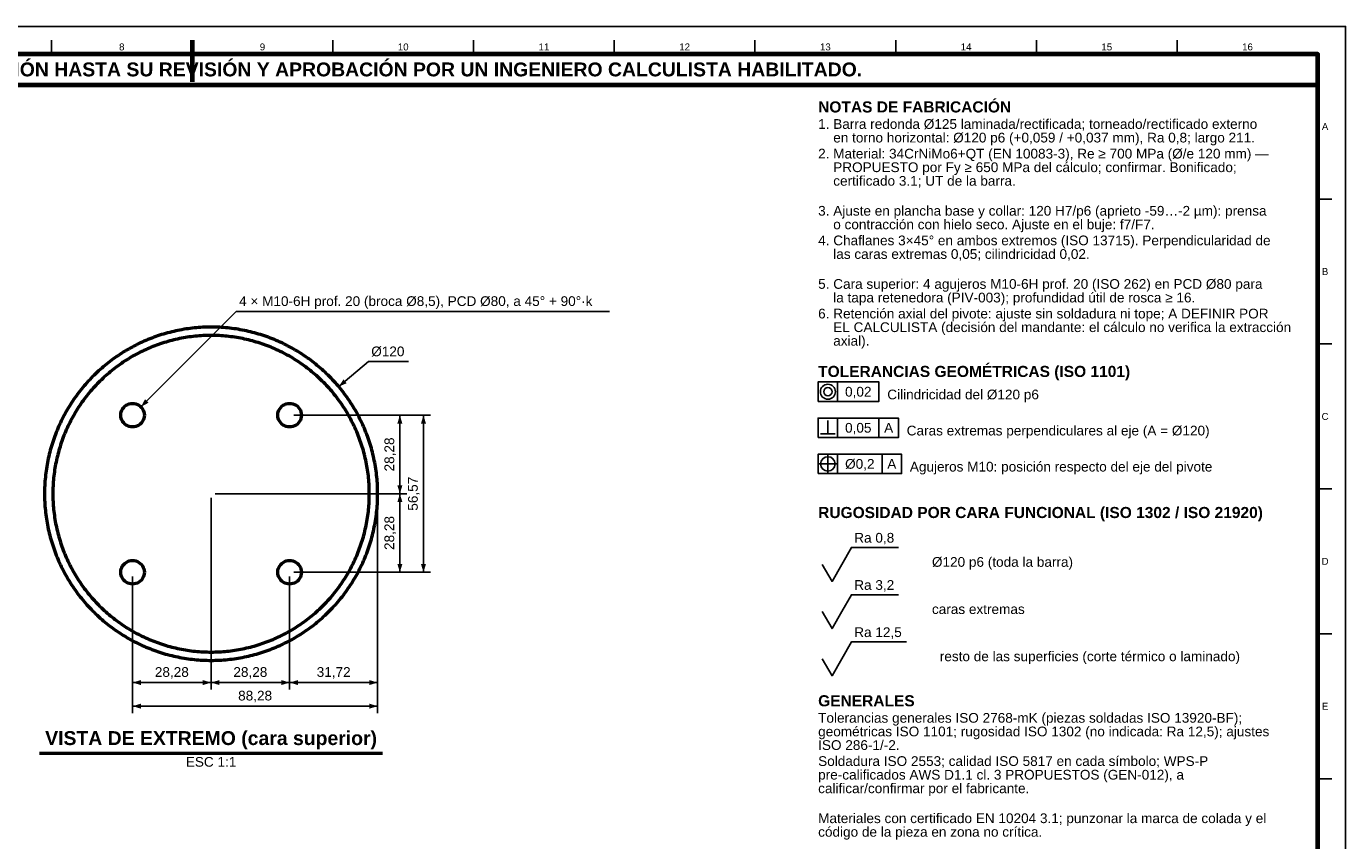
# Model space of a CAD drawing. Header units: millimetres. Extents: x 0 to 841, y 0 to 594.
# Tile 4 of 4: x 366 to 841, y 301 to 594. Entities that reach past the tile are written whole.
import ezdxf
from ezdxf.enums import TextEntityAlignment as Align

# ---------------------------------------------------------------- set-up
doc = ezdxf.new("R2010")
doc.units = ezdxf.units.MM
for name, color, linetype, lineweight in [('COTA', 7, 'CONTINUOUS', 25), ('FINA', 7, 'CONTINUOUS', 25), ('MARCO', 7, 'CONTINUOUS', 70), ('TXT', 7, 'CONTINUOUS', 25), ('VIS', 7, 'CONTINUOUS', 50)]:
    doc.layers.add(name, color=color, linetype=linetype, lineweight=lineweight)
doc.styles.add('STD', font='LiberationSans-Regular.ttf')
doc.styles.add('STDB', font='LiberationSans-Bold.ttf')

msp = doc.modelspace()

# ---------------------------------------------------------------- linework, layer by layer
at = {"layer": 'COTA'}
for p, q in [((407.06, 457), (441.42, 491.37)), ((441.42, 491.37), (575.87, 491.37)), ((478.3, 464.28), (489.02, 473.27)), ((489.02, 473.27), (503.47, 473.27)), ((658, 458.95), (658, 465.95)), ((462.12, 453.99), (502.83, 453.99)), ((462.12, 453.99), (511.33, 453.99)), ((500.33, 425.71), (500.33, 453.99)), ((508.83, 397.42), (508.83, 453.99)), ((654.5, 447.25), (654.5, 452.05)), ((658, 445.95), (658, 452.95)), ((672.9, 445.95), (672.9, 452.95)), ((651.9, 447.25), (657.1, 447.25)), ((654.5, 432.85), (654.5, 440.05)), ((658, 432.95), (658, 439.95)), ((674.03, 432.95), (674.03, 439.95)), ((650.9, 436.45), (658.1, 436.45)), ((432.33, 424.21), (432.33, 355.21)), ((432.33, 424.21), (432.33, 355.21)), ((433.83, 425.71), (502.83, 425.71)), ((433.83, 425.71), (502.83, 425.71)), ((492.33, 424.21), (492.33, 355.21)), ((492.33, 424.21), (492.33, 346.71)), ((500.33, 397.42), (500.33, 425.71)), ((404.05, 395.92), (404.05, 355.21)), ((404.05, 395.92), (404.05, 346.71)), ((460.62, 395.92), (460.62, 355.21)), ((460.62, 395.92), (460.62, 355.21)), ((462.12, 397.42), (502.83, 397.42)), ((462.12, 397.42), (511.33, 397.42)), ((404.05, 357.71), (432.33, 357.71)), ((432.33, 357.71), (460.62, 357.71)), ((460.62, 357.71), (492.33, 357.71)), ((404.05, 349.21), (492.33, 349.21))]:
    msp.add_line(p, q, dxfattribs=at)
for points in [[(651, 458.95), (672.9, 458.95), (672.9, 465.95), (651, 465.95)], [(651, 445.95), (679.9, 445.95), (679.9, 452.95), (651, 452.95)], [(651, 432.95), (681.03, 432.95), (681.03, 439.95), (651, 439.95)]]:
    msp.add_lwpolyline(points, close=True, dxfattribs=at)
for points in [[(659.5, 400.25), (663, 406.35), (679.99, 406.35)], [(652.5, 400.25), (656, 394.15), (659.5, 400.25)], [(659.5, 383.25), (663, 389.35), (679.99, 389.35)], [(652.5, 383.25), (656, 377.15), (659.5, 383.25)], [(659.5, 366.25), (663, 372.35), (682.82, 372.35)], [(652.5, 366.25), (656, 360.15), (659.5, 366.25)]]:
    msp.add_lwpolyline(points, dxfattribs=at)
for centre, radius in [((654.5, 462.45), 2.7), ((654.5, 462.45), 1.5), ((654.5, 436.45), 2.6)]:
    msp.add_circle(centre, radius, dxfattribs=at)
for points in [[(478.3, 464.28), (481.17, 465.51), (480.02, 466.89)], [(407.06, 457), (409.81, 458.48), (408.54, 459.76)], [(500.33, 453.99), (499.43, 450.99), (501.23, 450.99)], [(508.83, 453.99), (507.93, 450.99), (509.73, 450.99)], [(500.33, 425.71), (501.23, 428.71), (499.43, 428.71)], [(500.33, 425.71), (499.43, 422.71), (501.23, 422.71)], [(500.33, 397.42), (501.23, 400.42), (499.43, 400.42)], [(508.83, 397.42), (509.73, 400.42), (507.93, 400.42)], [(404.05, 357.71), (407.05, 356.81), (407.05, 358.61)], [(432.33, 357.71), (429.33, 358.61), (429.33, 356.81)], [(432.33, 357.71), (435.33, 356.81), (435.33, 358.61)], [(460.62, 357.71), (457.62, 358.61), (457.62, 356.81)], [(460.62, 357.71), (463.62, 356.81), (463.62, 358.61)], [(492.33, 357.71), (489.33, 358.61), (489.33, 356.81)], [(404.05, 349.21), (407.05, 348.31), (407.05, 350.11)], [(492.33, 349.21), (489.33, 350.11), (489.33, 348.31)]]:
    msp.add_solid(points, dxfattribs=at)
at = {"layer": 'FINA'}
for p, q in [((374.81, 584), (374.81, 589)), ((425.5, 584), (425.5, 589)), ((476.19, 584), (476.19, 589)), ((526.88, 584), (526.88, 589)), ((577.56, 584), (577.56, 589)), ((628.25, 584), (628.25, 589)), ((678.94, 584), (678.94, 589)), ((729.62, 584), (729.62, 589)), ((780.31, 584), (780.31, 589)), ((831, 531.82), (836, 531.82)), ((831, 479.64), (836, 479.64)), ((831, 427.45), (836, 427.45)), ((831, 375.27), (836, 375.27)), ((831, 323.09), (836, 323.09))]:
    msp.add_line(p, q, dxfattribs=at)
msp.add_lwpolyline([(0, 0), (841, 0), (841, 594), (0, 594)], close=True, dxfattribs=at)
at = {"layer": 'MARCO'}
msp.add_line((425.5, 589), (425.5, 574), dxfattribs=at)
for points in [[(20, 10), (831, 10), (831, 584), (20, 584)], [(20, 573), (831, 573), (831, 584), (20, 584)]]:
    msp.add_lwpolyline(points, close=True, dxfattribs=at)
at = {"layer": 'VIS'}
msp.add_line((370.55, 332.31), (494.12, 332.31), dxfattribs=at)
for points in [[(492.33, 425.71), (492.33, 426.46), (492.32, 427.22), (492.29, 427.97), (492.26, 428.72), (492.22, 429.48), (492.16, 430.23), (492.1, 430.98), (492.03, 431.73), (491.95, 432.48), (491.86, 433.23), (491.76, 433.98), (491.65, 434.72), (491.54, 435.47), (491.41, 436.21), (491.27, 436.95), (491.13, 437.69), (490.97, 438.43), (490.81, 439.16), (490.63, 439.9), (490.45, 440.63), (490.26, 441.36), (490.06, 442.09), (489.85, 442.81), (489.63, 443.53), (489.4, 444.25), (489.16, 444.96), (488.91, 445.68), (488.66, 446.39), (488.39, 447.09), (488.12, 447.8), (487.84, 448.49), (487.55, 449.19), (487.25, 449.88), (486.94, 450.57), (486.62, 451.25), (486.3, 451.94), (485.96, 452.61), (485.62, 453.28), (485.27, 453.95), (484.91, 454.61), (484.55, 455.27), (484.17, 455.93), (483.79, 456.57), (483.39, 457.22), (482.99, 457.86), (482.59, 458.49), (482.17, 459.12), (481.75, 459.74), (481.31, 460.36), (480.88, 460.98), (480.43, 461.58), (479.97, 462.18), (479.51, 462.78), (479.04, 463.37), (478.57, 463.95), (478.08, 464.53), (477.59, 465.1), (477.09, 465.67), (476.59, 466.23), (476.07, 466.78), (475.55, 467.33), (475.03, 467.87), (474.49, 468.4), (473.95, 468.93), (473.41, 469.45), (472.85, 469.96), (472.3, 470.46), (471.73, 470.96), (471.16, 471.45), (470.58, 471.94), (470, 472.42), (469.41, 472.89), (468.81, 473.35), (468.21, 473.8), (467.6, 474.25), (466.99, 474.69), (466.37, 475.12), (465.75, 475.54), (465.12, 475.96), (464.48, 476.37), (463.84, 476.77), (463.2, 477.16), (462.55, 477.54), (461.9, 477.92), (461.24, 478.29), (460.58, 478.65), (459.91, 479), (459.24, 479.34), (458.56, 479.67), (457.88, 480), (457.2, 480.31), (456.51, 480.62), (455.82, 480.92), (455.12, 481.21), (454.42, 481.49), (453.72, 481.77), (453.01, 482.03), (452.3, 482.29), (451.59, 482.53), (450.88, 482.77), (450.16, 483), (449.44, 483.22), (448.71, 483.43), (447.98, 483.63), (447.26, 483.82), (446.52, 484.01), (445.79, 484.18), (445.05, 484.34), (444.32, 484.5), (443.58, 484.65), (442.84, 484.78), (442.09, 484.91), (441.35, 485.03), (440.6, 485.14), (439.85, 485.24), (439.11, 485.32), (438.36, 485.41), (437.61, 485.48), (436.85, 485.54), (436.1, 485.59), (435.35, 485.63), (434.6, 485.67), (433.84, 485.69), (433.09, 485.7), (432.33, 485.71), (431.58, 485.7), (430.83, 485.69), (430.07, 485.67), (429.32, 485.63), (428.57, 485.59), (427.81, 485.54), (427.06, 485.48), (426.31, 485.41), (425.56, 485.32), (424.81, 485.24), (424.07, 485.14), (423.32, 485.03), (422.58, 484.91), (421.83, 484.78), (421.09, 484.65), (420.35, 484.5), (419.61, 484.34), (418.88, 484.18), (418.14, 484.01), (417.41, 483.82), (416.68, 483.63), (415.96, 483.43), (415.23, 483.22), (414.51, 483), (413.79, 482.77), (413.08, 482.53), (412.37, 482.29), (411.66, 482.03), (410.95, 481.77), (410.25, 481.49), (409.55, 481.21), (408.85, 480.92), (408.16, 480.62), (407.47, 480.31), (406.79, 480), (406.11, 479.67), (405.43, 479.34), (404.76, 479), (404.09, 478.65), (403.43, 478.29), (402.77, 477.92), (402.12, 477.54), (401.47, 477.16), (400.82, 476.77), (400.18, 476.37), (399.55, 475.96), (398.92, 475.54), (398.3, 475.12), (397.68, 474.69), (397.07, 474.25), (396.46, 473.8), (395.86, 473.35), (395.26, 472.89), (394.67, 472.42), (394.09, 471.94), (393.51, 471.45), (392.94, 470.96), (392.37, 470.46), (391.81, 469.96), (391.26, 469.45), (390.72, 468.93), (390.18, 468.4), (389.64, 467.87), (389.12, 467.33), (388.6, 466.78), (388.08, 466.23), (387.58, 465.67), (387.08, 465.1), (386.59, 464.53), (386.1, 463.95), (385.63, 463.37), (385.16, 462.78), (384.69, 462.18), (384.24, 461.58), (383.79, 460.98), (383.35, 460.36), (382.92, 459.74), (382.5, 459.12), (382.08, 458.49), (381.67, 457.86), (381.27, 457.22), (380.88, 456.57), (380.5, 455.93), (380.12, 455.27), (379.76, 454.61), (379.4, 453.95), (379.05, 453.28), (378.7, 452.61), (378.37, 451.94), (378.04, 451.25), (377.73, 450.57), (377.42, 449.88), (377.12, 449.19), (376.83, 448.49), (376.55, 447.8), (376.27, 447.09), (376.01, 446.39), (375.75, 445.68), (375.51, 444.96), (375.27, 444.25), (375.04, 443.53), (374.82, 442.81), (374.61, 442.09), (374.41, 441.36), (374.22, 440.63), (374.04, 439.9), (373.86, 439.16), (373.7, 438.43), (373.54, 437.69), (373.4, 436.95), (373.26, 436.21), (373.13, 435.47), (373.02, 434.72), (372.91, 433.98), (372.81, 433.23), (372.72, 432.48), (372.64, 431.73), (372.57, 430.98), (372.5, 430.23), (372.45, 429.48), (372.41, 428.72), (372.38, 427.97), (372.35, 427.22), (372.34, 426.46), (372.33, 425.71), (372.34, 424.95), (372.35, 424.2), (372.38, 423.45), (372.41, 422.69), (372.45, 421.94), (372.5, 421.19), (372.57, 420.44), (372.64, 419.69), (372.72, 418.94), (372.81, 418.19), (372.91, 417.44), (373.02, 416.69), (373.13, 415.95), (373.26, 415.21), (373.4, 414.47), (373.54, 413.73), (373.7, 412.99), (373.86, 412.25), (374.04, 411.52), (374.22, 410.79), (374.41, 410.06), (374.61, 409.33), (374.82, 408.61), (375.04, 407.89), (375.27, 407.17), (375.51, 406.45), (375.75, 405.74), (376.01, 405.03), (376.27, 404.32), (376.55, 403.62), (376.83, 402.92), (377.12, 402.23), (377.42, 401.53), (377.73, 400.85), (378.04, 400.16), (378.37, 399.48), (378.7, 398.81), (379.05, 398.13), (379.4, 397.47), (379.76, 396.8), (380.12, 396.14), (380.5, 395.49), (380.88, 394.84), (381.27, 394.2), (381.67, 393.56), (382.08, 392.92), (382.5, 392.3), (382.92, 391.67), (383.35, 391.05), (383.79, 390.44), (384.24, 389.83), (384.69, 389.23), (385.16, 388.64), (385.63, 388.05), (386.1, 387.46), (386.59, 386.88), (387.08, 386.31), (387.58, 385.75), (388.08, 385.19), (388.6, 384.64), (389.12, 384.09), (389.64, 383.55), (390.18, 383.02), (390.72, 382.49), (391.26, 381.97), (391.81, 381.46), (392.37, 380.95), (392.94, 380.45), (393.51, 379.96), (394.09, 379.48), (394.67, 379), (395.26, 378.53), (395.86, 378.07), (396.46, 377.61), (397.07, 377.17), (397.68, 376.73), (398.3, 376.3), (398.92, 375.87), (399.55, 375.46), (400.18, 375.05), (400.82, 374.65), (401.47, 374.26), (402.12, 373.87), (402.77, 373.5), (403.43, 373.13), (404.09, 372.77), (404.76, 372.42), (405.43, 372.08), (406.11, 371.74), (406.79, 371.42), (407.47, 371.1), (408.16, 370.79), (408.85, 370.49), (409.55, 370.2), (410.25, 369.92), (410.95, 369.65), (411.66, 369.38), (412.37, 369.13), (413.08, 368.88), (413.79, 368.64), (414.51, 368.42), (415.23, 368.2), (415.96, 367.99), (416.68, 367.79), (417.41, 367.59), (418.14, 367.41), (418.88, 367.24), (419.61, 367.07), (420.35, 366.92), (421.09, 366.77), (421.83, 366.63), (422.58, 366.51), (423.32, 366.39), (424.07, 366.28), (424.81, 366.18), (425.56, 366.09), (426.31, 366.01), (427.06, 365.94), (427.81, 365.88), (428.57, 365.83), (429.32, 365.78), (430.07, 365.75), (430.83, 365.73), (431.58, 365.71), (432.33, 365.71), (433.09, 365.71), (433.84, 365.73), (434.6, 365.75), (435.35, 365.78), (436.1, 365.83), (436.85, 365.88), (437.61, 365.94), (438.36, 366.01), (439.11, 366.09), (439.85, 366.18), (440.6, 366.28), (441.35, 366.39), (442.09, 366.51), (442.84, 366.63), (443.58, 366.77), (444.32, 366.92), (445.05, 367.07), (445.79, 367.24), (446.52, 367.41), (447.26, 367.59), (447.98, 367.79), (448.71, 367.99), (449.44, 368.2), (450.16, 368.42), (450.88, 368.64), (451.59, 368.88), (452.3, 369.13), (453.01, 369.38), (453.72, 369.65), (454.42, 369.92), (455.12, 370.2), (455.82, 370.49), (456.51, 370.79), (457.2, 371.1), (457.88, 371.42), (458.56, 371.74), (459.24, 372.08), (459.91, 372.42), (460.58, 372.77), (461.24, 373.13), (461.9, 373.5), (462.55, 373.87), (463.2, 374.26), (463.84, 374.65), (464.48, 375.05), (465.12, 375.46), (465.75, 375.87), (466.37, 376.3), (466.99, 376.73), (467.6, 377.17), (468.21, 377.61), (468.81, 378.07), (469.41, 378.53), (470, 379), (470.58, 379.48), (471.16, 379.96), (471.73, 380.45), (472.3, 380.95), (472.85, 381.46), (473.41, 381.97), (473.95, 382.49), (474.49, 383.02), (475.03, 383.55), (475.55, 384.09), (476.07, 384.64), (476.59, 385.19), (477.09, 385.75), (477.59, 386.31), (478.08, 386.88), (478.57, 387.46), (479.04, 388.05), (479.51, 388.64), (479.97, 389.23), (480.43, 389.83), (480.88, 390.44), (481.31, 391.05), (481.75, 391.67), (482.17, 392.3), (482.59, 392.92), (482.99, 393.56), (483.39, 394.2), (483.79, 394.84), (484.17, 395.49), (484.55, 396.14), (484.91, 396.8), (485.27, 397.47), (485.62, 398.13), (485.96, 398.81), (486.3, 399.48), (486.62, 400.16), (486.94, 400.85), (487.25, 401.53), (487.55, 402.23), (487.84, 402.92), (488.12, 403.62), (488.39, 404.32), (488.66, 405.03), (488.91, 405.74), (489.16, 406.45), (489.4, 407.17), (489.63, 407.89), (489.85, 408.61), (490.06, 409.33), (490.26, 410.06), (490.45, 410.79), (490.63, 411.52), (490.81, 412.25), (490.97, 412.99), (491.13, 413.73), (491.27, 414.47), (491.41, 415.21), (491.54, 415.95), (491.65, 416.69), (491.76, 417.44), (491.86, 418.19), (491.95, 418.94), (492.03, 419.69), (492.1, 420.44), (492.16, 421.19), (492.22, 421.94), (492.26, 422.69), (492.29, 423.45), (492.32, 424.2), (492.33, 424.95), (492.33, 425.71)], [(489.33, 425.71), (489.33, 426.42), (489.32, 427.14), (489.29, 427.86), (489.26, 428.57), (489.22, 429.29), (489.17, 430), (489.11, 430.72), (489.05, 431.43), (488.97, 432.14), (488.88, 432.85), (488.79, 433.56), (488.69, 434.27), (488.58, 434.98), (488.45, 435.68), (488.32, 436.39), (488.19, 437.09), (488.04, 437.79), (487.88, 438.49), (487.72, 439.19), (487.54, 439.88), (487.36, 440.58), (487.17, 441.27), (486.97, 441.95), (486.76, 442.64), (486.54, 443.32), (486.32, 444), (486.08, 444.68), (485.84, 445.35), (485.59, 446.02), (485.33, 446.69), (485.06, 447.36), (484.79, 448.02), (484.5, 448.67), (484.21, 449.33), (483.91, 449.98), (483.6, 450.62), (483.28, 451.27), (482.96, 451.9), (482.62, 452.54), (482.28, 453.17), (481.93, 453.79), (481.58, 454.41), (481.21, 455.03), (480.84, 455.64), (480.46, 456.25), (480.07, 456.85), (479.68, 457.45), (479.28, 458.04), (478.87, 458.63), (478.45, 459.21), (478.02, 459.79), (477.59, 460.36), (477.15, 460.93), (476.71, 461.49), (476.25, 462.04), (475.79, 462.59), (475.33, 463.13), (474.85, 463.67), (474.37, 464.2), (473.89, 464.73), (473.39, 465.25), (472.89, 465.76), (472.39, 466.27), (471.87, 466.77), (471.35, 467.26), (470.83, 467.75), (470.3, 468.23), (469.76, 468.7), (469.22, 469.17), (468.67, 469.63), (468.11, 470.08), (467.55, 470.53), (466.99, 470.97), (466.41, 471.4), (465.84, 471.82), (465.26, 472.24), (464.67, 472.65), (464.08, 473.05), (463.48, 473.45), (462.88, 473.83), (462.27, 474.21), (461.66, 474.59), (461.04, 474.95), (460.42, 475.31), (459.79, 475.66), (459.16, 476), (458.53, 476.33), (457.89, 476.66), (457.25, 476.97), (456.6, 477.28), (455.95, 477.58), (455.3, 477.88), (454.64, 478.16), (453.98, 478.44), (453.32, 478.71), (452.65, 478.96), (451.98, 479.22), (451.31, 479.46), (450.63, 479.69), (449.95, 479.92), (449.27, 480.14), (448.58, 480.34), (447.89, 480.54), (447.2, 480.73), (446.51, 480.92), (445.81, 481.09), (445.12, 481.26), (444.42, 481.41), (443.72, 481.56), (443.02, 481.7), (442.31, 481.83), (441.6, 481.95), (440.9, 482.06), (440.19, 482.16), (439.48, 482.26), (438.77, 482.34), (438.05, 482.42), (437.34, 482.49), (436.63, 482.55), (435.91, 482.6), (435.2, 482.64), (434.48, 482.67), (433.77, 482.69), (433.05, 482.7), (432.33, 482.71), (431.62, 482.7), (430.9, 482.69), (430.19, 482.67), (429.47, 482.64), (428.76, 482.6), (428.04, 482.55), (427.33, 482.49), (426.61, 482.42), (425.9, 482.34), (425.19, 482.26), (424.48, 482.16), (423.77, 482.06), (423.06, 481.95), (422.36, 481.83), (421.65, 481.7), (420.95, 481.56), (420.25, 481.41), (419.55, 481.26), (418.85, 481.09), (418.16, 480.92), (417.47, 480.73), (416.78, 480.54), (416.09, 480.34), (415.4, 480.14), (414.72, 479.92), (414.04, 479.69), (413.36, 479.46), (412.69, 479.22), (412.02, 478.96), (411.35, 478.71), (410.69, 478.44), (410.03, 478.16), (409.37, 477.88), (408.71, 477.58), (408.06, 477.28), (407.42, 476.97), (406.78, 476.66), (406.14, 476.33), (405.5, 476), (404.87, 475.66), (404.25, 475.31), (403.63, 474.95), (403.01, 474.59), (402.4, 474.21), (401.79, 473.83), (401.19, 473.45), (400.59, 473.05), (400, 472.65), (399.41, 472.24), (398.83, 471.82), (398.25, 471.4), (397.68, 470.97), (397.12, 470.53), (396.56, 470.08), (396, 469.63), (395.45, 469.17), (394.91, 468.7), (394.37, 468.23), (393.84, 467.75), (393.32, 467.26), (392.8, 466.77), (392.28, 466.27), (391.78, 465.76), (391.28, 465.25), (390.78, 464.73), (390.3, 464.2), (389.82, 463.67), (389.34, 463.13), (388.88, 462.59), (388.42, 462.04), (387.96, 461.49), (387.52, 460.93), (387.08, 460.36), (386.65, 459.79), (386.22, 459.21), (385.8, 458.63), (385.39, 458.04), (384.99, 457.45), (384.6, 456.85), (384.21, 456.25), (383.83, 455.64), (383.46, 455.03), (383.09, 454.41), (382.73, 453.79), (382.38, 453.17), (382.04, 452.54), (381.71, 451.9), (381.39, 451.27), (381.07, 450.62), (380.76, 449.98), (380.46, 449.33), (380.17, 448.67), (379.88, 448.02), (379.6, 447.36), (379.34, 446.69), (379.08, 446.02), (378.83, 445.35), (378.58, 444.68), (378.35, 444), (378.12, 443.32), (377.91, 442.64), (377.7, 441.95), (377.5, 441.27), (377.31, 440.58), (377.13, 439.88), (376.95, 439.19), (376.79, 438.49), (376.63, 437.79), (376.48, 437.09), (376.34, 436.39), (376.21, 435.68), (376.09, 434.98), (375.98, 434.27), (375.88, 433.56), (375.78, 432.85), (375.7, 432.14), (375.62, 431.43), (375.55, 430.72), (375.5, 430), (375.45, 429.29), (375.41, 428.57), (375.37, 427.86), (375.35, 427.14), (375.34, 426.42), (375.33, 425.71), (375.34, 424.99), (375.35, 424.28), (375.37, 423.56), (375.41, 422.84), (375.45, 422.13), (375.5, 421.41), (375.55, 420.7), (375.62, 419.99), (375.7, 419.28), (375.78, 418.56), (375.88, 417.85), (375.98, 417.15), (376.09, 416.44), (376.21, 415.73), (376.34, 415.03), (376.48, 414.32), (376.63, 413.62), (376.79, 412.92), (376.95, 412.23), (377.13, 411.53), (377.31, 410.84), (377.5, 410.15), (377.7, 409.46), (377.91, 408.78), (378.12, 408.09), (378.35, 407.41), (378.58, 406.74), (378.83, 406.06), (379.08, 405.39), (379.34, 404.73), (379.6, 404.06), (379.88, 403.4), (380.17, 402.74), (380.46, 402.09), (380.76, 401.44), (381.07, 400.79), (381.39, 400.15), (381.71, 399.51), (382.04, 398.88), (382.38, 398.25), (382.73, 397.62), (383.09, 397), (383.46, 396.39), (383.83, 395.77), (384.21, 395.17), (384.6, 394.56), (384.99, 393.97), (385.39, 393.37), (385.8, 392.79), (386.22, 392.2), (386.65, 391.63), (387.08, 391.06), (387.52, 390.49), (387.96, 389.93), (388.42, 389.38), (388.88, 388.83), (389.34, 388.28), (389.82, 387.75), (390.3, 387.21), (390.78, 386.69), (391.28, 386.17), (391.78, 385.66), (392.28, 385.15), (392.8, 384.65), (393.32, 384.16), (393.84, 383.67), (394.37, 383.19), (394.91, 382.72), (395.45, 382.25), (396, 381.79), (396.56, 381.34), (397.12, 380.89), (397.68, 380.45), (398.25, 380.02), (398.83, 379.59), (399.41, 379.18), (400, 378.77), (400.59, 378.36), (401.19, 377.97), (401.79, 377.58), (402.4, 377.2), (403.01, 376.83), (403.63, 376.46), (404.25, 376.11), (404.87, 375.76), (405.5, 375.42), (406.14, 375.08), (406.78, 374.76), (407.42, 374.44), (408.06, 374.13), (408.71, 373.83), (409.37, 373.54), (410.03, 373.25), (410.69, 372.98), (411.35, 372.71), (412.02, 372.45), (412.69, 372.2), (413.36, 371.96), (414.04, 371.72), (414.72, 371.5), (415.4, 371.28), (416.09, 371.07), (416.78, 370.87), (417.47, 370.68), (418.16, 370.5), (418.85, 370.33), (419.55, 370.16), (420.25, 370), (420.95, 369.86), (421.65, 369.72), (422.36, 369.59), (423.06, 369.47), (423.77, 369.36), (424.48, 369.25), (425.19, 369.16), (425.9, 369.07), (426.61, 369), (427.33, 368.93), (428.04, 368.87), (428.76, 368.82), (429.47, 368.78), (430.19, 368.75), (430.9, 368.73), (431.62, 368.71), (432.33, 368.71), (433.05, 368.71), (433.77, 368.73), (434.48, 368.75), (435.2, 368.78), (435.91, 368.82), (436.63, 368.87), (437.34, 368.93), (438.05, 369), (438.77, 369.07), (439.48, 369.16), (440.19, 369.25), (440.9, 369.36), (441.6, 369.47), (442.31, 369.59), (443.02, 369.72), (443.72, 369.86), (444.42, 370), (445.12, 370.16), (445.81, 370.33), (446.51, 370.5), (447.2, 370.68), (447.89, 370.87), (448.58, 371.07), (449.27, 371.28), (449.95, 371.5), (450.63, 371.72), (451.31, 371.96), (451.98, 372.2), (452.65, 372.45), (453.32, 372.71), (453.98, 372.98), (454.64, 373.25), (455.3, 373.54), (455.95, 373.83), (456.6, 374.13), (457.25, 374.44), (457.89, 374.76), (458.53, 375.08), (459.16, 375.42), (459.79, 375.76), (460.42, 376.11), (461.04, 376.46), (461.66, 376.83), (462.27, 377.2), (462.88, 377.58), (463.48, 377.97), (464.08, 378.36), (464.67, 378.77), (465.26, 379.18), (465.84, 379.59), (466.41, 380.02), (466.99, 380.45), (467.55, 380.89), (468.11, 381.34), (468.67, 381.79), (469.22, 382.25), (469.76, 382.72), (470.3, 383.19), (470.83, 383.67), (471.35, 384.16), (471.87, 384.65), (472.39, 385.15), (472.89, 385.66), (473.39, 386.17), (473.89, 386.69), (474.37, 387.21), (474.85, 387.75), (475.33, 388.28), (475.79, 388.83), (476.25, 389.38), (476.71, 389.93), (477.15, 390.49), (477.59, 391.06), (478.02, 391.63), (478.45, 392.2), (478.87, 392.79), (479.28, 393.37), (479.68, 393.97), (480.07, 394.56), (480.46, 395.17), (480.84, 395.77), (481.21, 396.39), (481.58, 397), (481.93, 397.62), (482.28, 398.25), (482.62, 398.88), (482.96, 399.51), (483.28, 400.15), (483.6, 400.79), (483.91, 401.44), (484.21, 402.09), (484.5, 402.74), (484.79, 403.4), (485.06, 404.06), (485.33, 404.73), (485.59, 405.39), (485.84, 406.06), (486.08, 406.74), (486.32, 407.41), (486.54, 408.09), (486.76, 408.78), (486.97, 409.46), (487.17, 410.15), (487.36, 410.84), (487.54, 411.53), (487.72, 412.23), (487.88, 412.92), (488.04, 413.62), (488.19, 414.32), (488.32, 415.03), (488.45, 415.73), (488.58, 416.44), (488.69, 417.15), (488.79, 417.85), (488.88, 418.56), (488.97, 419.28), (489.05, 419.99), (489.11, 420.7), (489.17, 421.41), (489.22, 422.13), (489.26, 422.84), (489.29, 423.56), (489.32, 424.28), (489.33, 424.99), (489.33, 425.71)], [(408.3, 453.99), (408.26, 453.39), (408.13, 452.8), (407.92, 452.23), (407.63, 451.69), (407.26, 451.21), (406.83, 450.78), (406.35, 450.42), (405.82, 450.13), (405.25, 449.91), (404.65, 449.79), (404.05, 449.74), (403.45, 449.79), (402.85, 449.91), (402.28, 450.13), (401.75, 450.42), (401.27, 450.78), (400.84, 451.21), (400.47, 451.69), (400.18, 452.23), (399.97, 452.8), (399.84, 453.39), (399.8, 453.99), (399.84, 454.6), (399.97, 455.19), (400.18, 455.76), (400.47, 456.29), (400.84, 456.78), (401.27, 457.2), (401.75, 457.57), (402.28, 457.86), (402.85, 458.07), (403.45, 458.2), (404.05, 458.24), (404.65, 458.2), (405.25, 458.07), (405.82, 457.86), (406.35, 457.57), (406.83, 457.2), (407.26, 456.78), (407.63, 456.29), (407.92, 455.76), (408.13, 455.19), (408.26, 454.6), (408.3, 453.99)], [(464.87, 453.99), (464.83, 453.39), (464.7, 452.8), (464.48, 452.23), (464.19, 451.69), (463.83, 451.21), (463.4, 450.78), (462.92, 450.42), (462.38, 450.13), (461.82, 449.91), (461.22, 449.79), (460.62, 449.74), (460.01, 449.79), (459.42, 449.91), (458.85, 450.13), (458.32, 450.42), (457.84, 450.78), (457.41, 451.21), (457.04, 451.69), (456.75, 452.23), (456.54, 452.8), (456.41, 453.39), (456.37, 453.99), (456.41, 454.6), (456.54, 455.19), (456.75, 455.76), (457.04, 456.29), (457.41, 456.78), (457.84, 457.2), (458.32, 457.57), (458.85, 457.86), (459.42, 458.07), (460.01, 458.2), (460.62, 458.24), (461.22, 458.2), (461.82, 458.07), (462.38, 457.86), (462.92, 457.57), (463.4, 457.2), (463.83, 456.78), (464.19, 456.29), (464.48, 455.76), (464.7, 455.19), (464.83, 454.6), (464.87, 453.99)], [(408.3, 397.42), (408.26, 396.82), (408.13, 396.23), (407.92, 395.66), (407.63, 395.13), (407.26, 394.64), (406.83, 394.21), (406.35, 393.85), (405.82, 393.56), (405.25, 393.35), (404.65, 393.22), (404.05, 393.17), (403.45, 393.22), (402.85, 393.35), (402.28, 393.56), (401.75, 393.85), (401.27, 394.21), (400.84, 394.64), (400.47, 395.13), (400.18, 395.66), (399.97, 396.23), (399.84, 396.82), (399.8, 397.42), (399.84, 398.03), (399.97, 398.62), (400.18, 399.19), (400.47, 399.72), (400.84, 400.21), (401.27, 400.64), (401.75, 401), (402.28, 401.29), (402.85, 401.5), (403.45, 401.63), (404.05, 401.67), (404.65, 401.63), (405.25, 401.5), (405.82, 401.29), (406.35, 401), (406.83, 400.64), (407.26, 400.21), (407.63, 399.72), (407.92, 399.19), (408.13, 398.62), (408.26, 398.03), (408.3, 397.42)], [(464.87, 397.42), (464.83, 396.82), (464.7, 396.23), (464.48, 395.66), (464.19, 395.13), (463.83, 394.64), (463.4, 394.21), (462.92, 393.85), (462.38, 393.56), (461.82, 393.35), (461.22, 393.22), (460.62, 393.17), (460.01, 393.22), (459.42, 393.35), (458.85, 393.56), (458.32, 393.85), (457.84, 394.21), (457.41, 394.64), (457.04, 395.13), (456.75, 395.66), (456.54, 396.23), (456.41, 396.82), (456.37, 397.42), (456.41, 398.03), (456.54, 398.62), (456.75, 399.19), (457.04, 399.72), (457.41, 400.21), (457.84, 400.64), (458.32, 401), (458.85, 401.29), (459.42, 401.5), (460.01, 401.63), (460.62, 401.67), (461.22, 401.63), (461.82, 401.5), (462.38, 401.29), (462.92, 401), (463.4, 400.64), (463.83, 400.21), (464.19, 399.72), (464.48, 399.19), (464.7, 398.62), (464.83, 398.03), (464.87, 397.42)]]:
    msp.add_lwpolyline(points, dxfattribs=at)

# ---------------------------------------------------------------- texts
at = {"layer": 'TXT'}
for s, height, style, p in [('8', 2.5, 'STD', (400.16, 586.6)), ('9', 2.5, 'STD', (450.84, 586.6)), ('10', 2.5, 'STD', (501.53, 586.6)), ('11', 2.5, 'STD', (552.22, 586.6)), ('12', 2.5, 'STD', (602.91, 586.6)), ('13', 2.5, 'STD', (653.59, 586.6)), ('14', 2.5, 'STD', (704.28, 586.6)), ('15', 2.5, 'STD', (754.97, 586.6)), ('16', 2.5, 'STD', (805.66, 586.6)), ('ESTOS PLANOS NO SON VÁLIDOS PARA FABRICACIÓN HASTA SU REVISIÓN Y APROBACIÓN POR UN INGENIERO CALCULISTA HABILITADO.', 5, 'STDB', (425.5, 578.5)), ('A', 2.5, 'STD', (833.6, 557.91)), ('B', 2.5, 'STD', (833.6, 505.73)), ('0,02', 3.5, 'STD', (665.45, 462.45)), ('C', 2.5, 'STD', (833.6, 453.55)), ('0,05', 3.5, 'STD', (665.45, 449.45)), ('A', 3.5, 'STD', (676.4, 449.45)), ('Ø0,2', 3.5, 'STD', (666.01, 436.45)), ('A', 3.5, 'STD', (677.53, 436.45)), ('D', 2.5, 'STD', (833.6, 401.36)), ('E', 2.5, 'STD', (833.6, 349.18))]:
    msp.add_text(s, height=height, dxfattribs=dict(at, style=style)).set_placement(p, align=Align.MIDDLE_CENTER)
for s, height, style, p in [('NOTAS DE FABRICACIÓN', 4, 'STDB', (651, 567)), ('1. Barra redonda Ø125 laminada/rectificada; torneado/rectificado externo', 3.5, 'STD', (651, 560.6)), ('    en torno horizontal: Ø120 p6 (+0,059 / +0,037 mm), Ra 0,8; largo 211.', 3.5, 'STD', (651, 555.7)), ('2. Material: 34CrNiMo6+QT (EN 10083-3), Re ≥ 700 MPa (Ø/e 120 mm) —', 3.5, 'STD', (651, 549.93)), ('    PROPUESTO por Fy ≥ 650 MPa del cálculo; confirmar. Bonificado;', 3.5, 'STD', (651, 545.03)), ('    certificado 3.1; UT de la barra.', 3.5, 'STD', (651, 540.13)), ('3. Ajuste en plancha base y collar: 120 H7/p6 (aprieto -59…-2 µm): prensa', 3.5, 'STD', (651, 529.35)), ('    o contracción con hielo seco. Ajuste en el buje: f7/F7.', 3.5, 'STD', (651, 524.45)), ('4. Chaflanes 3×45° en ambos extremos (ISO 13715). Perpendicularidad de', 3.5, 'STD', (651, 518.68)), ('    las caras extremas 0,05; cilindricidad 0,02.', 3.5, 'STD', (651, 513.78)), ('5. Cara superior: 4 agujeros M10-6H prof. 20 (ISO 262) en PCD Ø80 para', 3.5, 'STD', (651, 503)), ('    la tapa retenedora (PIV-003); profundidad útil de rosca ≥ 16.', 3.5, 'STD', (651, 498.1)), ('6. Retención axial del pivote: ajuste sin soldadura ni tope; A DEFINIR POR', 3.5, 'STD', (651, 492.33)), ('    EL CALCULISTA (decisión del mandante: el cálculo no verifica la extracción', 3.5, 'STD', (651, 487.43)), ('    axial).', 3.5, 'STD', (651, 482.53)), ('TOLERANCIAS GEOMÉTRICAS (ISO 1101)', 4, 'STDB', (651, 471.75)), ('RUGOSIDAD POR CARA FUNCIONAL (ISO 1302 / ISO 21920)', 4, 'STDB', (651, 420.95)), ('GENERALES', 4, 'STDB', (651, 353.15)), ('Tolerancias generales ISO 2768-mK (piezas soldadas ISO 13920-BF);', 3.5, 'STD', (651, 346.75)), ('geométricas ISO 1101; rugosidad ISO 1302 (no indicada: Ra 12,5); ajustes', 3.5, 'STD', (651, 341.85)), ('ISO 286-1/-2.', 3.5, 'STD', (651, 336.95)), ('Soldadura ISO 2553; calidad ISO 5817 en cada símbolo; WPS-P', 3.5, 'STD', (651, 331.18)), ('pre-calificados AWS D1.1 cl. 3 PROPUESTOS (GEN-012), a', 3.5, 'STD', (651, 326.28)), ('calificar/confirmar por el fabricante.', 3.5, 'STD', (651, 321.38)), ('Materiales con certificado EN 10204 3.1; punzonar la marca de colada y el', 3.5, 'STD', (651, 310.6)), ('código de la pieza en zona no crítica.', 3.5, 'STD', (651, 305.7))]:
    msp.add_text(s, height=height, dxfattribs=dict(at, style=style)).set_placement(p, align=Align.TOP_LEFT)
at = {"layer": 'TXT', "style": 'STD'}
for s, p in [('4 × M10-6H prof. 20 (broca Ø8,5), PCD Ø80, a 45° + 90°·k', (442.42, 492.27)), ('Ø120', (490.02, 474.17)), ('Ra 0,8', (664, 407.05)), ('Ra 3,2', (664, 390.05)), ('Ra 12,5', (664, 373.05))]:
    msp.add_text(s, height=3.5, dxfattribs=at).set_placement(p, align=Align.BOTTOM_LEFT)
for s, p in [('Cilindricidad del Ø120 p6', (675.9, 461.45)), ('Caras extremas perpendiculares al eje (A = Ø120)', (682.9, 448.45)), ('Agujeros M10: posición respecto del eje del pivote', (684.03, 435.45)), ('Ø120 p6 (toda la barra)', (691.99, 401.15)), ('caras extremas', (691.99, 384.15)), ('resto de las superficies (corte térmico o laminado)', (694.82, 367.15))]:
    msp.add_text(s, height=3.5, dxfattribs=at).set_placement(p, align=Align.MIDDLE_LEFT)
for s, p in [('28,28', (499.33, 439.85)), ('56,57', (507.83, 425.71)), ('28,28', (499.33, 411.57))]:
    msp.add_text(s, height=3.5, rotation=90, dxfattribs=at).set_placement(p, align=Align.BOTTOM_CENTER)
at = {"layer": 'TXT'}
for s, height, style, p in [('28,28', 3.5, 'STD', (418.19, 358.71)), ('28,28', 3.5, 'STD', (446.48, 358.71)), ('31,72', 3.5, 'STD', (476.48, 358.71)), ('88,28', 3.5, 'STD', (448.19, 350.21)), ('VISTA DE EXTREMO (cara superior)', 5, 'STDB', (432.33, 333.71))]:
    msp.add_text(s, height=height, dxfattribs=dict(at, style=style)).set_placement(p, align=Align.BOTTOM_CENTER)
at = {"layer": 'TXT', "style": 'STD'}
msp.add_text('ESC 1:1', height=3.5, dxfattribs=at).set_placement((432.33, 330.91), align=Align.TOP_CENTER)

doc.saveas('drawing.dxf')
